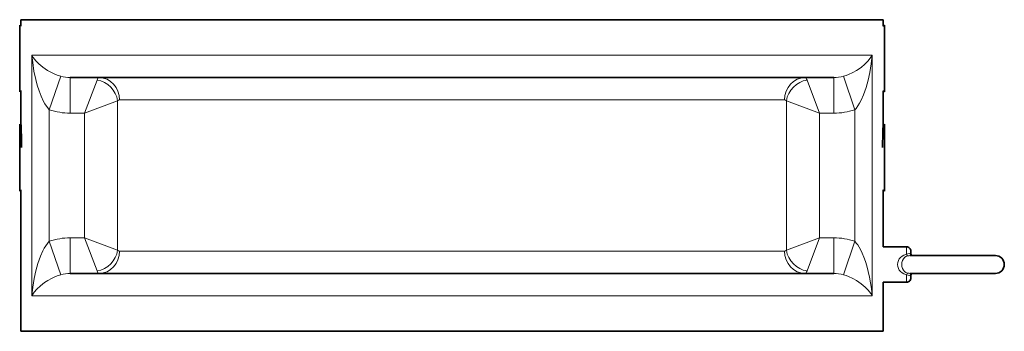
# Model space of a CAD drawing. Extents: x 206 to 964, y 94 to 780.
# Tile 3 of 4: x 743 to 964, y 386 to 455. Entities that reach past the tile are written whole.
import ezdxf

# ---------------------------------------------------------------- set-up
doc = ezdxf.new("R2010")
doc.units = 0

msp = doc.modelspace()

# ---------------------------------------------------------------- linework, layer by layer
at = {"color": 7, "lineweight": 35, "ltscale": 0.022953}
for p, q in [((742.827087, 453.381866), (742.827087, 454.299988)), ((742.827087, 431.081879), (742.827087, 432)), ((937.348877, 417.918121), (937.348877, 417))]:
    msp.add_line(p, q, dxfattribs=at)
at = {"color": 7, "lineweight": 35, "ltscale": 0.009285}
for p, q in [((743.089722, 454.037384), (742.827087, 454.299988)), ((743.089722, 417.262604), (742.827087, 417))]:
    msp.add_line(p, q, dxfattribs=at)
at = {"color": 7, "lineweight": 35}
for p, q in [((743.089722, 455.5), (793.585449, 455.5)), ((793.585449, 455.5), (937.089722, 455.5)), ((754.211914, 442.5), (795.982544, 442.5)), ((795.982544, 442.5), (925.967529, 442.5)), ((743.089722, 417.262604), (743.089722, 385.5)), ((754.211914, 398.5), (795.982544, 398.5)), ((795.982544, 398.5), (925.967529, 398.5)), ((743.089722, 385.5), (793.585449, 385.5)), ((793.585449, 385.5), (937.089722, 385.5))]:
    msp.add_line(p, q, dxfattribs=at)
at = {"color": 7, "lineweight": 35, "ltscale": 0.036565}
msp.add_line((743.089722, 455.5), (743.089722, 454.037384), dxfattribs=at)
at = {"color": 7, "lineweight": 35, "ltscale": 0.036478}
msp.add_line((937.089722, 455.5), (937.089722, 454.040863), dxfattribs=at)
at = {"color": 7, "lineweight": 35, "ltscale": 0.009162}
for p, q in [((937.089722, 454.040863), (937.348877, 454.299988)), ((937.089722, 417.259125), (937.348877, 417))]:
    msp.add_line(p, q, dxfattribs=at)
at = {"color": 7, "lineweight": 35, "ltscale": 0.352046}
msp.add_line((937.348877, 454.299988), (937.348877, 440.21814), dxfattribs=at)
at = {"color": 7, "lineweight": 35, "ltscale": 0.352047}
for p, q in [((742.827087, 439.299988), (742.827087, 453.381866)), ((937.348877, 432), (937.348877, 417.918121)), ((742.827087, 417), (742.827087, 431.081879))]:
    msp.add_line(p, q, dxfattribs=at)
at = {"color": 7, "lineweight": 13}
for p, q in [((745.595032, 393.5), (745.595032, 447.5)), ((745.595032, 447.5), (793.585449, 447.5)), ((793.585449, 447.5), (934.584412, 447.5)), ((934.584412, 393.5), (934.584412, 447.5)), ((764.863525, 403.713837), (764.863525, 437.286163)), ((765.290344, 437.5), (801.256226, 437.5)), ((801.256226, 437.5), (914.889099, 437.5)), ((915.315918, 437.286163), (915.315918, 403.713837)), ((749.491699, 405.725189), (749.491699, 435.274811)), ((757.433838, 406.5), (757.433838, 434.5)), ((922.745605, 434.5), (922.745605, 406.5)), ((930.687744, 405.725189), (930.687744, 435.274811)), ((765.290344, 403.5), (801.256226, 403.5)), ((801.256226, 403.5), (914.889099, 403.5)), ((745.595032, 393.5), (793.585449, 393.5)), ((793.585449, 393.5), (934.584412, 393.5))]:
    msp.add_line(p, q, dxfattribs=at)
at = {"color": 7, "lineweight": 13, "ltscale": 0.198641}
for p, q in [((752.047974, 442.798004), (749.491699, 435.274811)), ((928.13147, 442.798004), (930.687744, 435.274811)), ((752.047974, 398.201996), (749.491699, 405.725189)), ((928.13147, 398.201996), (930.687744, 405.725189))]:
    msp.add_line(p, q, dxfattribs=at)
at = {"color": 7, "lineweight": 13, "ltscale": 0.2}
for p, q in [((754.211914, 442.5), (754.211914, 434.5)), ((925.967529, 442.5), (925.967529, 434.5)), ((754.211914, 398.5), (754.211914, 406.5)), ((925.967529, 398.5), (925.967529, 406.5))]:
    msp.add_line(p, q, dxfattribs=at)
at = {"color": 7, "lineweight": 13, "ltscale": 0.198374}
for p, q in [((757.433838, 434.5), (760.219971, 441.929749)), ((922.745605, 434.5), (919.959473, 441.929749)), ((757.433838, 406.5), (760.219971, 399.070251)), ((922.745605, 406.5), (919.959473, 399.070251))]:
    msp.add_line(p, q, dxfattribs=at)
at = {"color": 7, "lineweight": 35, "ltscale": 0.009286}
msp.add_line((743.089722, 439.562622), (742.827087, 439.299988), dxfattribs=at)
at = {"color": 7, "lineweight": 35, "ltscale": 0.181566}
msp.add_line((743.089722, 439.562622), (743.089722, 432.299988), dxfattribs=at)
at = {"color": 7, "lineweight": 35, "ltscale": 0.181479}
msp.add_line((937.089722, 439.559143), (937.089722, 432.299988), dxfattribs=at)
at = {"color": 7, "lineweight": 35, "ltscale": 0.009163}
msp.add_line((937.089722, 439.559143), (937.348877, 439.299988), dxfattribs=at)
at = {"color": 7, "lineweight": 35, "ltscale": 0.022954}
msp.add_line((937.348877, 440.21814), (937.348877, 439.299988), dxfattribs=at)
at = {"color": 7, "lineweight": 13, "ltscale": 0.198373}
for p, q in [((757.433838, 434.5), (764.863525, 437.286133)), ((922.745605, 434.5), (915.315918, 437.286133)), ((757.433838, 406.5), (764.863525, 403.713837)), ((922.745605, 406.5), (915.315918, 403.713837))]:
    msp.add_line(p, q, dxfattribs=at)
at = {"color": 7, "lineweight": 13, "ltscale": 0.080548}
for p, q in [((757.433838, 434.5), (754.211914, 434.5)), ((925.967529, 434.5), (922.745605, 434.5)), ((757.433838, 406.5), (754.211914, 406.5)), ((925.967529, 406.5), (922.745605, 406.5))]:
    msp.add_line(p, q, dxfattribs=at)
at = {"color": 7, "lineweight": 35, "ltscale": 0.010368}
msp.add_line((743.120361, 431.706757), (742.827087, 432), dxfattribs=at)
at = {"color": 7, "lineweight": 35, "ltscale": 0.010239}
msp.add_line((937.059265, 431.710419), (937.348877, 432), dxfattribs=at)
at = {"color": 7, "lineweight": 35, "ltscale": 0.318978}
msp.add_line((937.089722, 417.259125), (937.089722, 404.5), dxfattribs=at)
at = {"color": 7, "lineweight": 35, "ltscale": 0.130829}
for p, q in [((937.089722, 404.5), (942.322876, 404.5)), ((937.089722, 396.5), (942.322876, 396.5))]:
    msp.add_line(p, q, dxfattribs=at)
at = {"color": 7, "lineweight": 13, "ltscale": 0.042172}
for p, q in [((942.322876, 404.5), (942.322876, 402.81311)), ((942.322876, 398.18689), (942.322876, 396.5))]:
    msp.add_line(p, q, dxfattribs=at)
at = {"color": 7, "lineweight": 35, "ltscale": 0.015}
msp.add_line((943.322876, 403.5), (943.322876, 402.899994), dxfattribs=at)
at = {"color": 7, "lineweight": 35, "ltscale": 0.231111}
for p, q in [((943.07843, 402.5), (952.322876, 402.5)), ((943.07843, 398.5), (952.322876, 398.5))]:
    msp.add_line(p, q, dxfattribs=at)
at = {"color": 7, "lineweight": 35, "ltscale": 0.25}
for p, q in [((962.322876, 402.5), (952.322876, 402.5)), ((962.322876, 398.5), (952.322876, 398.5)), ((962.322876, 398.5), (952.322876, 398.5))]:
    msp.add_line(p, q, dxfattribs=at)
at = {"color": 7, "lineweight": 35, "ltscale": 0.275}
msp.add_line((937.089722, 396.5), (937.089722, 385.5), dxfattribs=at)
at = {"color": 7, "lineweight": 35, "ltscale": 0.015001}
msp.add_line((943.322876, 398.100037), (943.322876, 397.5), dxfattribs=at)
at = {"color": 7, "lineweight": 35, "ltscale": 0.222469}
msp.add_line((943.424133, 398.5), (952.322876, 398.5), dxfattribs=at)
at = {"color": 7, "lineweight": 13}
for points in [[(749.491699, 435.274811), (749.145874, 435.666046), (748.833069, 436.087311), (748.504761, 436.600616), (748.206543, 437.133331), (747.650635, 438.314117), (747.182129, 439.534668), (746.784607, 440.781036), (746.44812, 442.045135), (746.045593, 443.961426), (745.7547, 445.895111), (745.595032, 447.5)], [(752.047974, 442.798004), (751.459839, 442.986847), (750.910034, 443.196777), (749.959045, 443.63385), (749.112976, 444.104279), (748.058167, 444.815369), (747.167786, 445.555939), (746.450623, 446.29361), (745.873779, 447.044464), (745.595032, 447.5)], [(934.584412, 447.5), (934.158752, 446.833862), (933.623779, 446.174805), (932.980042, 445.526764), (932.094666, 444.795349), (931.048218, 444.093292), (930.22052, 443.634003), (929.292786, 443.206421), (928.732056, 442.991241), (928.13147, 442.798004)], [(934.584412, 447.5), (934.382324, 445.561462), (934.073425, 443.633514), (933.703308, 441.930573), (933.235229, 440.253235), (932.650757, 438.609955), (932.118164, 437.417236), (931.778076, 436.777954), (931.398743, 436.164246), (930.968933, 435.587067), (930.687744, 435.274811)], [(745.595032, 393.5), (745.796997, 395.438049), (746.105896, 397.365662), (746.475891, 399.068451), (746.943848, 400.745636), (747.528076, 402.388519), (748.060364, 403.580933), (748.364685, 404.157349), (748.700562, 404.714508), (749.072083, 405.240356), (749.491699, 405.725189)], [(930.687744, 405.725189), (931.033569, 405.333984), (931.346375, 404.912689), (931.674683, 404.399414), (931.9729, 403.866608), (932.37616, 403.036407), (932.731689, 402.185699), (933.084534, 401.210571), (933.394897, 400.218689), (933.73114, 398.955475), (934.012573, 397.679291), (934.24292, 396.395203), (934.424744, 395.104919), (934.584412, 393.5)], [(940.322815, 400.5), (940.366333, 400.945343), (940.49469, 401.37149), (940.702148, 401.761658), (940.977539, 402.100281), (941.312012, 402.381866), (941.693787, 402.601563), (942.322876, 402.81311)], [(941.245911, 400.5), (941.288513, 400.95816), (941.414856, 401.388885), (941.620483, 401.768158), (941.948547, 402.118805), (942.356079, 402.356171), (942.569824, 402.427582)], [(942.322876, 402.81311), (942.620361, 402.912292), (942.895386, 402.941528), (943.143555, 402.906677), (943.276428, 402.866699), (943.29718, 402.864075), (943.304871, 402.86496), (943.313477, 402.86908), (943.319031, 402.876495), (943.322876, 402.899994)], [(940.322815, 400.5), (940.366333, 400.054688), (940.49469, 399.628571), (940.702087, 399.238373), (940.977539, 398.899719), (941.312012, 398.618164), (941.693726, 398.398468), (942.322876, 398.18689)], [(941.245911, 400.5), (941.288513, 400.04187), (941.414856, 399.611145), (941.620422, 399.231842), (941.884827, 398.934692), (942.205872, 398.713409), (942.569824, 398.572418)], [(745.595032, 393.5), (746.08606, 394.255035), (746.716431, 394.999115), (747.487671, 395.728333), (748.406738, 396.436859), (749.135803, 396.909454), (749.94928, 397.361176), (750.884949, 397.792877), (751.445984, 398.00827), (752.047974, 398.201996)], [(928.13147, 398.201996), (928.719421, 398.013214), (929.269104, 397.803345), (930.220398, 397.366089), (931.066895, 396.895447), (932.121155, 396.184784), (933.01123, 395.444458), (933.728699, 394.706573), (934.305542, 393.95578), (934.584412, 393.5)], [(943.322876, 398.100006), (943.319336, 398.122772), (943.309509, 398.133392), (943.295593, 398.135864), (943.275146, 398.132965), (943.210205, 398.113312), (942.914185, 398.058929), (942.697693, 398.072968), (942.322876, 398.18689)]]:
    msp.add_lwpolyline(points, dxfattribs=at)
for centre, radius, start, end in [((754.183899, 450.326294), 7.825894, 254.160659, 270.205197), ((925.995544, 450.326294), 7.825896, 269.794812, 285.839336), ((754.195435, 449.17923), 14.67887, 251.309711, 270.064153), ((925.984009, 449.179169), 14.678831, 269.935842, 288.690318), ((754.19574, 391.82132), 14.678377, 89.936837, 108.691915), ((925.983704, 391.82132), 14.67838, 71.308083, 90.063161), ((943.10376, 400.516144), 1.98431, 90.731878, 105.607941), ((754.183899, 390.673706), 7.82589, 89.794803, 105.839341), ((925.995544, 390.673706), 7.82589, 74.160657, 90.205202), ((943.10376, 400.483856), 1.984311, 254.392066, 269.268129)]:
    msp.add_arc(centre, radius, start, end, dxfattribs=at)
at = {"color": 7, "lineweight": 35}
for centre, radius, start, end in [((642.222046, 426.794037), 101.017862, 0.003376, 3.123611), ((1037.957397, 426.794037), 101.017868, 176.876491, 179.996631), ((942.322876, 403.5), 1, 359.99999, 90.000003), ((944.132813, 402.889801), 0.80959, 179.279516, 208.772727), ((944.132813, 402.889801), 0.809578, 179.279966, 208.772932), ((962.322876, 400.5), 2, 360, 90.000003), ((962.322876, 400.5), 2, 269.999997, 0), ((942.322876, 397.5), 1, 269.999997, 0.00001), ((944.132813, 398.110199), 0.80959, 151.227287, 180.720484), ((944.132813, 398.110199), 0.809578, 151.227054, 180.720034)]:
    msp.add_arc(centre, radius, start, end, dxfattribs=at)
at = {"color": 7, "lineweight": 13}
for centre, major_axis, ratio, start_param, end_param in [((760.830139, 433.636169), (0.160522, -8.8638), 0.148058, 3.1389319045, 3.4995689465), ((760.219971, 437.286163), (3.535522, -3.535522), 0.870786, 0.8543579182, 2.2872347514), ((760.673096, 437.5), (0, 5), 0.923449, 4.7123889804, 6.283183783), ((919.506348, 437.5), (0, 5), 0.923449, 0.000001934, 1.5707963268), ((919.959473, 437.286163), (-3.535522, -3.535522), 0.870786, 3.995950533, 5.4288273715), ((919.349304, 433.636139), (-0.160522, -8.863831), 0.148058, 2.7836168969, 3.1442532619), ((765.438965, 434.169617), (0.172302, -3.329773), 0.370776, 3.1224315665, 3.4827158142), ((914.740479, 434.169495), (-0.172302, -3.329895), 0.370769, 2.8004760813, 3.1607537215), ((760.219971, 403.713837), (-3.535522, -3.535522), 0.870786, 0.8543578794, 2.2872347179), ((760.673096, 403.5), (0, 5), 0.923449, 3.1415945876, 4.7123889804), ((765.438965, 406.830505), (-0.172302, -3.329895), 0.370769, 5.942068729, 6.3023464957), ((914.740479, 406.830383), (0.172302, -3.329773), 0.370776, 6.2640242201, 6.6243084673), ((919.506348, 403.5), (0, 5), 0.923449, 1.5707963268, 3.1415911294), ((919.959473, 403.713837), (3.535522, -3.535522), 0.870786, 3.9959505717, 5.428827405), ((942.322876, 403.391388), (0.266663, -0.963806), 0.18571, 5.3035692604, 6.180513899), ((760.830139, 407.363861), (-0.160522, -8.863831), 0.148058, 5.9252095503, 6.2858459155), ((919.349304, 407.363831), (0.160522, -8.8638), 0.148058, 6.2805245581, 6.6411616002), ((942.322876, 397.608612), (-0.266663, -0.963806), 0.185711, 3.2442646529, 4.1212088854)]:
    msp.add_ellipse(centre, major_axis=major_axis, ratio=ratio, start_param=start_param, end_param=end_param, dxfattribs=at)

doc.saveas('drawing.dxf')
